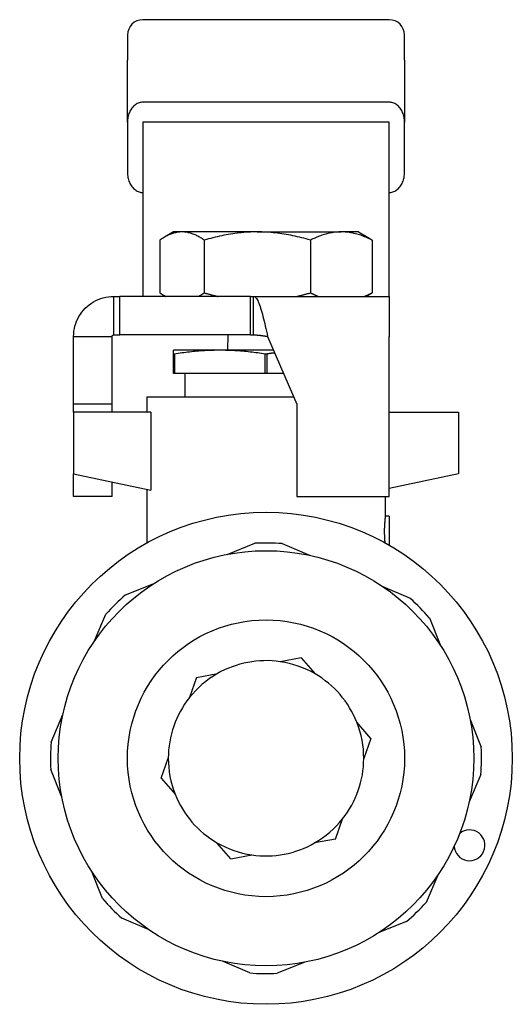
# Model space of a CAD drawing. Header units: millimetres. Extents: x 48 to 3580, y 53 to 351.
# Tile 4 of 4: x 426 to 458, y 205 to 269. Entities that reach past the tile are written whole.
import ezdxf

# ---------------------------------------------------------------- set-up
doc = ezdxf.new("R2010")
doc.units = ezdxf.units.MM
doc.layers.add('DETAIL', color=2, linetype='Continuous')

msp = doc.modelspace()

# ---------------------------------------------------------------- linework, layer by layer
at = {"layer": 'DETAIL'}
for p, q in [((450.238, 268.996), (434.238, 268.996)), ((433.238, 267.996), (433.238, 266.359)), ((451.238, 266.359), (451.238, 267.996)), ((433.238, 262.324), (433.238, 266.359)), ((451.238, 266.359), (451.238, 262.324)), ((450.238, 263.63), (434.238, 263.63)), ((433.238, 262.324), (433.238, 259.061)), ((450.238, 262.324), (434.238, 262.324)), ((434.238, 262.324), (434.238, 252.049)), ((450.238, 252.049), (450.238, 262.324)), ((451.238, 259.061), (451.238, 262.324)), ((436.238, 255.196), (435.638, 254.85)), ((436.783, 255.196), (436.238, 255.196)), ((441.674, 255.196), (436.783, 255.196)), ((441.674, 255.196), (447.129, 255.196)), ((448.238, 255.196), (447.129, 255.196)), ((448.238, 255.196), (448.837, 254.85)), ((435.34, 254.661), (435.34, 251.232)), ((438.225, 254.661), (438.225, 251.232)), ((445.123, 254.661), (445.123, 251.232)), ((449.135, 254.661), (449.135, 251.232)), ((434.238, 252.049), (434.238, 250.999)), ((450.238, 250.996), (450.238, 252.049)), ((435.718, 250.996), (435.638, 251.043)), ((448.757, 250.996), (448.837, 251.043)), ((432.338, 250.996), (432.751, 250.996)), ((432.338, 250.996), (432.338, 249.746)), ((441.238, 250.996), (432.751, 250.996)), ((432.751, 248.496), (432.751, 250.996)), ((441.238, 250.996), (441.432, 250.996)), ((441.238, 248.496), (441.238, 250.996)), ((441.432, 250.996), (450.238, 250.996)), ((441.432, 249.746), (441.432, 250.996)), ((450.238, 250.996), (450.238, 248.396)), ((432.338, 249.746), (432.338, 248.496)), ((441.432, 248.496), (441.432, 249.746)), ((432.338, 248.496), (432.751, 248.496)), ((441.238, 248.496), (432.751, 248.496)), ((439.755, 248.496), (439.742, 247.496)), ((441.238, 248.496), (441.432, 248.496)), ((429.738, 248.396), (430.988, 248.396)), ((429.738, 243.997), (429.738, 248.396)), ((430.988, 248.396), (432.238, 248.396)), ((432.238, 243.997), (432.238, 248.396)), ((442.345, 248.396), (444.238, 243.997)), ((450.238, 237.997), (450.238, 248.396)), ((436.238, 247.255), (436.238, 247.496)), ((439.238, 247.496), (436.238, 247.496)), ((436.238, 245.996), (436.238, 247.255)), ((436.287, 247.255), (436.238, 247.255)), ((436.287, 247.255), (436.287, 245.996)), ((442.732, 247.496), (439.238, 247.496)), ((442.188, 245.996), (442.188, 247.255)), ((442.287, 247.255), (442.188, 247.255)), ((442.287, 247.255), (442.287, 245.996)), ((436.287, 245.996), (436.238, 245.996)), ((442.188, 245.996), (436.287, 245.996)), ((436.988, 244.463), (436.988, 245.996)), ((442.287, 245.996), (442.188, 245.996)), ((443.377, 245.996), (442.287, 245.996)), ((432.238, 243.997), (429.738, 243.997)), ((429.738, 243.463), (429.738, 243.997)), ((432.238, 243.463), (432.238, 243.997)), ((434.488, 244.463), (444.037, 244.463)), ((434.488, 244.463), (434.488, 243.463)), ((444.238, 243.997), (444.238, 237.997)), ((429.738, 243.463), (429.738, 239.463)), ((434.75, 243.463), (429.738, 243.463)), ((434.75, 243.463), (434.75, 238.408)), ((450.238, 243.463), (454.738, 243.463)), ((454.738, 243.463), (454.738, 239.463)), ((429.738, 237.997), (429.738, 239.463)), ((429.738, 239.463), (434.75, 238.408)), ((432.238, 237.997), (432.238, 238.937)), ((454.738, 239.463), (450.238, 238.516)), ((434.488, 238.463), (434.488, 234.961)), ((432.238, 237.997), (429.738, 237.997)), ((444.238, 237.997), (450.238, 237.997)), ((449.988, 237.997), (449.988, 236.699)), ((450.238, 236.699), (449.988, 236.699)), ((450.238, 236.699), (450.238, 234.82)), ((439.712, 234.225), (441.508, 234.944)), ((443.296, 234.923), (445.074, 234.162)), ((433.115, 231.583), (434.911, 232.302)), ((449.829, 232.127), (451.608, 231.366)), ((431.074, 228.555), (431.836, 230.334)), ((452.857, 230.087), (453.576, 228.29)), ((444.524, 227.504), (443.163, 227.246)), ((444.524, 227.504), (445.428, 226.454)), ((437.717, 226.214), (437.26, 224.906)), ((437.717, 226.214), (439.078, 226.471)), ((428.278, 222.021), (429.039, 223.8)), ((455.499, 223.489), (456.219, 221.693)), ((449.045, 222.254), (448.141, 223.303)), ((449.045, 222.254), (448.588, 220.946)), ((435.431, 219.673), (435.888, 220.981)), ((428.976, 218.438), (428.257, 220.234)), ((435.431, 219.673), (436.334, 218.624)), ((456.198, 219.906), (455.436, 218.127)), ((446.758, 215.713), (447.215, 217.021)), ((439.951, 214.423), (439.048, 215.473)), ((446.758, 215.713), (445.398, 215.456)), ((439.951, 214.423), (441.312, 214.681)), ((431.618, 211.84), (430.899, 213.636)), ((453.401, 213.372), (452.64, 211.593)), ((434.646, 209.8), (432.868, 210.561)), ((451.361, 210.344), (449.565, 209.625)), ((441.18, 207.004), (439.401, 207.765)), ((444.764, 207.702), (442.967, 206.983))]:
    msp.add_line(p, q, dxfattribs=at)
at = {"layer": 'DETAIL', "flags": 128}
for points in [[(434.238, 263.63), (434.178, 263.627), (434.117, 263.62), (434.055, 263.607), (433.993, 263.59), (433.931, 263.566), (433.869, 263.538), (433.808, 263.503), (433.749, 263.463), (433.691, 263.417), (433.635, 263.365), (433.581, 263.308), (433.531, 263.247), (433.484, 263.181), (433.44, 263.111), (433.401, 263.039), (433.365, 262.963), (433.334, 262.885), (433.308, 262.805), (433.286, 262.724), (433.268, 262.643), (433.255, 262.562), (433.245, 262.482), (433.24, 262.402), (433.238, 262.324)], [(451.238, 262.324), (451.236, 262.402), (451.23, 262.482), (451.22, 262.562), (451.207, 262.643), (451.189, 262.725), (451.167, 262.805), (451.141, 262.885), (451.11, 262.963), (451.075, 263.039), (451.035, 263.112), (450.991, 263.181), (450.944, 263.247), (450.894, 263.308), (450.841, 263.365), (450.785, 263.417), (450.727, 263.463), (450.667, 263.503), (450.606, 263.538), (450.544, 263.567), (450.482, 263.59), (450.42, 263.608), (450.358, 263.62), (450.297, 263.627), (450.238, 263.63)], [(433.238, 259.061), (433.24, 258.983), (433.245, 258.903), (433.255, 258.823), (433.269, 258.742), (433.286, 258.661), (433.308, 258.58), (433.335, 258.5), (433.365, 258.422), (433.401, 258.346), (433.44, 258.274), (433.484, 258.204), (433.531, 258.138), (433.581, 258.077), (433.635, 258.02), (433.691, 257.969), (433.749, 257.922), (433.808, 257.882), (433.869, 257.847), (433.931, 257.818), (433.993, 257.795), (434.055, 257.778), (434.117, 257.765), (434.178, 257.758), (434.238, 257.755)], [(450.238, 257.755), (450.297, 257.758), (450.358, 257.765), (450.42, 257.778), (450.482, 257.796), (450.544, 257.819), (450.606, 257.848), (450.667, 257.882), (450.727, 257.922), (450.785, 257.968), (450.841, 258.02), (450.894, 258.077), (450.944, 258.138), (450.991, 258.204), (451.035, 258.274), (451.074, 258.347), (451.11, 258.422), (451.141, 258.501), (451.167, 258.58), (451.189, 258.661), (451.207, 258.742), (451.221, 258.823), (451.23, 258.903), (451.236, 258.983), (451.238, 259.061)], [(436.783, 255.196), (436.721, 255.195), (436.66, 255.192), (436.599, 255.187), (436.538, 255.18), (436.478, 255.17), (436.417, 255.159), (436.356, 255.146), (436.296, 255.13), (436.235, 255.113), (436.175, 255.095), (436.114, 255.074), (436.054, 255.051), (435.994, 255.027), (435.934, 255.002), (435.874, 254.974), (435.814, 254.945), (435.755, 254.915), (435.695, 254.883), (435.636, 254.849), (435.576, 254.814), (435.517, 254.777), (435.458, 254.74), (435.399, 254.701), (435.34, 254.661)], [(438.225, 254.661), (438.166, 254.701), (438.107, 254.74), (438.048, 254.778), (437.988, 254.814), (437.929, 254.849), (437.87, 254.882), (437.81, 254.914), (437.751, 254.945), (437.691, 254.974), (437.631, 255.001), (437.571, 255.027), (437.511, 255.051), (437.451, 255.074), (437.391, 255.094), (437.331, 255.113), (437.27, 255.13), (437.21, 255.145), (437.149, 255.159), (437.088, 255.17), (437.027, 255.18), (436.966, 255.187), (436.905, 255.192), (436.844, 255.195), (436.783, 255.196)], [(441.674, 255.196), (441.528, 255.195), (441.381, 255.192), (441.236, 255.187), (441.09, 255.18), (440.944, 255.17), (440.799, 255.159), (440.654, 255.146), (440.509, 255.13), (440.365, 255.113), (440.22, 255.095), (440.076, 255.074), (439.932, 255.051), (439.789, 255.027), (439.645, 255.002), (439.502, 254.974), (439.359, 254.945), (439.216, 254.915), (439.074, 254.883), (438.932, 254.849), (438.79, 254.814), (438.648, 254.777), (438.507, 254.74), (438.366, 254.701), (438.225, 254.661)], [(445.123, 254.661), (444.981, 254.701), (444.84, 254.74), (444.699, 254.778), (444.557, 254.814), (444.415, 254.849), (444.273, 254.882), (444.131, 254.914), (443.988, 254.945), (443.845, 254.974), (443.702, 255.001), (443.559, 255.027), (443.416, 255.051), (443.272, 255.074), (443.128, 255.094), (442.984, 255.113), (442.839, 255.13), (442.695, 255.145), (442.55, 255.159), (442.404, 255.17), (442.259, 255.18), (442.113, 255.187), (441.967, 255.192), (441.821, 255.195), (441.674, 255.196)], [(447.129, 255.196), (447.044, 255.195), (446.959, 255.192), (446.874, 255.187), (446.79, 255.18), (446.705, 255.17), (446.62, 255.159), (446.536, 255.146), (446.451, 255.13), (446.367, 255.113), (446.282, 255.094), (446.198, 255.074), (446.114, 255.051), (446.03, 255.027), (445.947, 255.001), (445.863, 254.974), (445.78, 254.945), (445.697, 254.914), (445.614, 254.882), (445.532, 254.848), (445.449, 254.813), (445.367, 254.777), (445.285, 254.739), (445.204, 254.7), (445.123, 254.661)], [(449.135, 254.661), (449.053, 254.701), (448.971, 254.74), (448.889, 254.777), (448.807, 254.814), (448.724, 254.849), (448.642, 254.882), (448.559, 254.914), (448.476, 254.945), (448.392, 254.974), (448.309, 255.002), (448.225, 255.028), (448.142, 255.052), (448.058, 255.074), (447.974, 255.095), (447.89, 255.114), (447.806, 255.131), (447.721, 255.146), (447.637, 255.16), (447.552, 255.171), (447.468, 255.18), (447.383, 255.187), (447.298, 255.192), (447.214, 255.195), (447.129, 255.196)], [(448.837, 254.85), (448.849, 254.843), (448.862, 254.836), (448.874, 254.829), (448.887, 254.821), (448.899, 254.814), (448.912, 254.806), (448.924, 254.799), (448.937, 254.791), (448.949, 254.783), (448.962, 254.775), (448.974, 254.768), (448.986, 254.76), (448.999, 254.752), (449.011, 254.744), (449.024, 254.736), (449.036, 254.727), (449.049, 254.719), (449.061, 254.711), (449.073, 254.703), (449.086, 254.694), (449.098, 254.686), (449.11, 254.678), (449.123, 254.669), (449.135, 254.661)], [(435.34, 251.232), (435.356, 251.221), (435.372, 251.211), (435.387, 251.2), (435.403, 251.189), (435.419, 251.179), (435.435, 251.168), (435.451, 251.158), (435.467, 251.148), (435.482, 251.137), (435.498, 251.127), (435.514, 251.117), (435.53, 251.108), (435.546, 251.098), (435.562, 251.088), (435.577, 251.078), (435.593, 251.069), (435.609, 251.059), (435.625, 251.05), (435.641, 251.041), (435.657, 251.032), (435.673, 251.023), (435.689, 251.014), (435.705, 251.005), (435.72, 250.996)], [(437.845, 250.996), (437.861, 251.005), (437.876, 251.014), (437.892, 251.023), (437.908, 251.032), (437.924, 251.041), (437.94, 251.05), (437.956, 251.06), (437.972, 251.069), (437.988, 251.078), (438.004, 251.088), (438.02, 251.098), (438.035, 251.108), (438.051, 251.118), (438.067, 251.128), (438.083, 251.138), (438.099, 251.148), (438.115, 251.158), (438.13, 251.168), (438.146, 251.179), (438.162, 251.189), (438.178, 251.2), (438.193, 251.211), (438.209, 251.222), (438.225, 251.232)], [(438.225, 251.232), (438.263, 251.221), (438.301, 251.211), (438.338, 251.2), (438.376, 251.189), (438.414, 251.179), (438.452, 251.168), (438.489, 251.158), (438.527, 251.148), (438.565, 251.137), (438.603, 251.127), (438.641, 251.117), (438.679, 251.108), (438.717, 251.098), (438.755, 251.088), (438.793, 251.078), (438.83, 251.069), (438.868, 251.059), (438.906, 251.05), (438.944, 251.041), (438.982, 251.032), (439.02, 251.023), (439.058, 251.014), (439.096, 251.005), (439.134, 250.996)], [(444.213, 250.996), (444.251, 251.005), (444.289, 251.014), (444.327, 251.023), (444.365, 251.032), (444.403, 251.041), (444.441, 251.05), (444.479, 251.06), (444.517, 251.069), (444.555, 251.078), (444.593, 251.088), (444.631, 251.098), (444.669, 251.108), (444.707, 251.118), (444.745, 251.128), (444.783, 251.138), (444.821, 251.148), (444.858, 251.158), (444.896, 251.168), (444.934, 251.179), (444.972, 251.189), (445.009, 251.2), (445.047, 251.211), (445.085, 251.222), (445.123, 251.232)], [(445.123, 251.232), (445.144, 251.222), (445.166, 251.211), (445.188, 251.2), (445.21, 251.19), (445.232, 251.179), (445.254, 251.169), (445.276, 251.158), (445.298, 251.148), (445.32, 251.138), (445.342, 251.128), (445.364, 251.118), (445.386, 251.108), (445.408, 251.098), (445.43, 251.088), (445.452, 251.079), (445.474, 251.069), (445.496, 251.06), (445.518, 251.05), (445.541, 251.041), (445.563, 251.032), (445.585, 251.023), (445.607, 251.014), (445.629, 251.005), (445.652, 250.996)], [(448.606, 250.996), (448.628, 251.005), (448.65, 251.014), (448.673, 251.023), (448.695, 251.032), (448.717, 251.041), (448.739, 251.05), (448.761, 251.06), (448.783, 251.069), (448.805, 251.079), (448.828, 251.088), (448.85, 251.098), (448.872, 251.108), (448.894, 251.118), (448.916, 251.128), (448.938, 251.138), (448.96, 251.148), (448.982, 251.158), (449.004, 251.168), (449.026, 251.179), (449.048, 251.189), (449.07, 251.2), (449.091, 251.211), (449.113, 251.222), (449.135, 251.232)], [(449.135, 251.232), (449.123, 251.224), (449.11, 251.215), (449.098, 251.207), (449.086, 251.198), (449.073, 251.19), (449.061, 251.182), (449.048, 251.174), (449.036, 251.165), (449.024, 251.157), (449.011, 251.149), (448.999, 251.141), (448.986, 251.133), (448.974, 251.125), (448.961, 251.118), (448.949, 251.11), (448.937, 251.102), (448.924, 251.094), (448.912, 251.087), (448.899, 251.079), (448.887, 251.072), (448.874, 251.064), (448.862, 251.057), (448.849, 251.05), (448.837, 251.043)], [(429.738, 248.396), (429.743, 248.567), (429.76, 248.736), (429.788, 248.904), (429.826, 249.069), (429.876, 249.232), (429.936, 249.391), (430.006, 249.546), (430.086, 249.697), (430.176, 249.841), (430.275, 249.979), (430.383, 250.111), (430.499, 250.235), (430.623, 250.351), (430.755, 250.459), (430.893, 250.558), (431.038, 250.648), (431.188, 250.728), (431.343, 250.799), (431.502, 250.858), (431.665, 250.908), (431.831, 250.946), (431.998, 250.974), (432.168, 250.991), (432.338, 250.996)], [(441.432, 250.996), (441.47, 250.991), (441.508, 250.974), (441.546, 250.946), (441.584, 250.908), (441.623, 250.858), (441.661, 250.799), (441.699, 250.728), (441.737, 250.648), (441.775, 250.558), (441.813, 250.459), (441.851, 250.351), (441.889, 250.235), (441.927, 250.111), (441.965, 249.979), (442.003, 249.841), (442.041, 249.697), (442.079, 249.546), (442.117, 249.391), (442.155, 249.232), (442.193, 249.069), (442.231, 248.904), (442.269, 248.736), (442.307, 248.567), (442.345, 248.396)], [(432.238, 248.396), (432.238, 248.403), (432.239, 248.41), (432.24, 248.416), (432.241, 248.422), (432.243, 248.429), (432.245, 248.435), (432.248, 248.441), (432.251, 248.446), (432.255, 248.452), (432.258, 248.457), (432.262, 248.462), (432.267, 248.467), (432.272, 248.472), (432.277, 248.476), (432.282, 248.48), (432.288, 248.483), (432.293, 248.486), (432.299, 248.489), (432.305, 248.491), (432.312, 248.493), (432.318, 248.495), (432.325, 248.496), (432.331, 248.496), (432.338, 248.496)], [(441.432, 248.496), (441.47, 248.496), (441.508, 248.496), (441.546, 248.495), (441.585, 248.493), (441.623, 248.491), (441.661, 248.489), (441.699, 248.486), (441.737, 248.483), (441.775, 248.48), (441.813, 248.476), (441.851, 248.472), (441.889, 248.467), (441.927, 248.462), (441.965, 248.457), (442.003, 248.452), (442.041, 248.446), (442.079, 248.441), (442.117, 248.435), (442.155, 248.429), (442.193, 248.422), (442.231, 248.416), (442.269, 248.41), (442.307, 248.403), (442.345, 248.396)], [(439.238, 247.496), (439.114, 247.496), (438.991, 247.495), (438.868, 247.492), (438.745, 247.489), (438.622, 247.485), (438.499, 247.48), (438.376, 247.474), (438.253, 247.467), (438.13, 247.46), (438.007, 247.451), (437.884, 247.442), (437.761, 247.432), (437.638, 247.421), (437.515, 247.41), (437.392, 247.398), (437.269, 247.385), (437.146, 247.371), (437.023, 247.356), (436.901, 247.341), (436.778, 247.325), (436.655, 247.309), (436.532, 247.292), (436.41, 247.274), (436.287, 247.255)], [(442.188, 247.255), (442.066, 247.274), (441.943, 247.292), (441.82, 247.309), (441.698, 247.325), (441.575, 247.341), (441.452, 247.356), (441.329, 247.371), (441.206, 247.384), (441.083, 247.397), (440.96, 247.41), (440.837, 247.421), (440.714, 247.432), (440.591, 247.442), (440.467, 247.451), (440.344, 247.46), (440.221, 247.467), (440.098, 247.474), (439.975, 247.48), (439.852, 247.485), (439.729, 247.489), (439.606, 247.492), (439.483, 247.495), (439.36, 247.496), (439.238, 247.496)], [(442.804, 247.329), (442.783, 247.326), (442.761, 247.323), (442.739, 247.32), (442.718, 247.317), (442.696, 247.314), (442.675, 247.311), (442.653, 247.309), (442.632, 247.306), (442.61, 247.303), (442.589, 247.3), (442.567, 247.297), (442.545, 247.293), (442.524, 247.29), (442.502, 247.287), (442.481, 247.284), (442.459, 247.281), (442.438, 247.278), (442.416, 247.275), (442.395, 247.272), (442.373, 247.268), (442.351, 247.265), (442.33, 247.262), (442.308, 247.259), (442.287, 247.255)], [(449.988, 236.699), (449.987, 236.697), (449.986, 236.691), (449.985, 236.68), (449.983, 236.665), (449.981, 236.646), (449.978, 236.623), (449.975, 236.596), (449.971, 236.565), (449.968, 236.531), (449.964, 236.492), (449.96, 236.451), (449.955, 236.406), (449.951, 236.358), (449.947, 236.308), (449.943, 236.254), (449.939, 236.199), (449.936, 236.141), (449.932, 236.082), (449.93, 236.021), (449.927, 235.958), (449.925, 235.894), (449.924, 235.83), (449.923, 235.765), (449.923, 235.699)], [(449.923, 235.699), (449.923, 235.666), (449.923, 235.632), (449.924, 235.599), (449.924, 235.565), (449.925, 235.532), (449.926, 235.499), (449.927, 235.467), (449.928, 235.434), (449.929, 235.402), (449.93, 235.37), (449.932, 235.339), (449.933, 235.307), (449.935, 235.277), (449.936, 235.247), (449.938, 235.217), (449.94, 235.188), (449.942, 235.159), (449.944, 235.131), (449.946, 235.104), (449.948, 235.077), (449.95, 235.052), (449.952, 235.026), (449.954, 235.002), (449.957, 234.979)]]:
    msp.add_lwpolyline(points, dxfattribs=at)
at = {"layer": 'DETAIL'}
for radius in [16, 13.5, 9]:
    msp.add_circle((442.238, 220.963), radius, dxfattribs=at)
for centre, radius, start, end in [((434.238, 267.996), 1, 90, 180), ((450.238, 267.996), 1, 0, 90), ((442.238, 220.963), 14, 85.66618, 92.98779), ((442.238, 220.963), 14, 130.66618, 137.98779), ((442.238, 220.963), 14, 40.66618, 47.98779), ((442.238, 220.963), 6.35, 81.61964, 119.84311), ((442.238, 220.963), 6.35, 59.84311, 81.61964), ((442.238, 220.963), 6.35, 119.84311, 141.61964), ((442.238, 220.963), 6.35, 21.61964, 59.84311), ((442.238, 220.963), 6.35, 141.61964, 179.84311), ((442.238, 220.963), 6.35, 359.84311, 21.61964), ((442.238, 220.963), 14, 175.66618, 182.98779), ((442.238, 220.963), 14, 355.66618, 2.98779), ((442.238, 220.963), 6.35, 179.84311, 201.61964), ((442.238, 220.963), 6.35, 321.61964, 359.84311), ((442.238, 220.963), 6.35, 201.61964, 239.84311), ((442.238, 220.963), 6.35, 299.84311, 321.61964), ((455.459, 215.304), 1, 184.06542, 129.58855), ((442.238, 220.963), 6.35, 239.84311, 261.61964), ((442.238, 220.963), 6.35, 261.61964, 299.84311), ((442.238, 220.963), 14, 220.66618, 227.98779), ((442.238, 220.963), 14, 310.66618, 317.98779), ((442.238, 220.963), 14, 265.66618, 272.98779)]:
    msp.add_arc(centre, radius, start, end, dxfattribs=at)
msp.add_ellipse((432.566, 251.739), major_axis=(1.671, -0.741), ratio=0.02799, start_param=6.220131, end_param=6.295615, dxfattribs=at)

doc.saveas('drawing.dxf')
